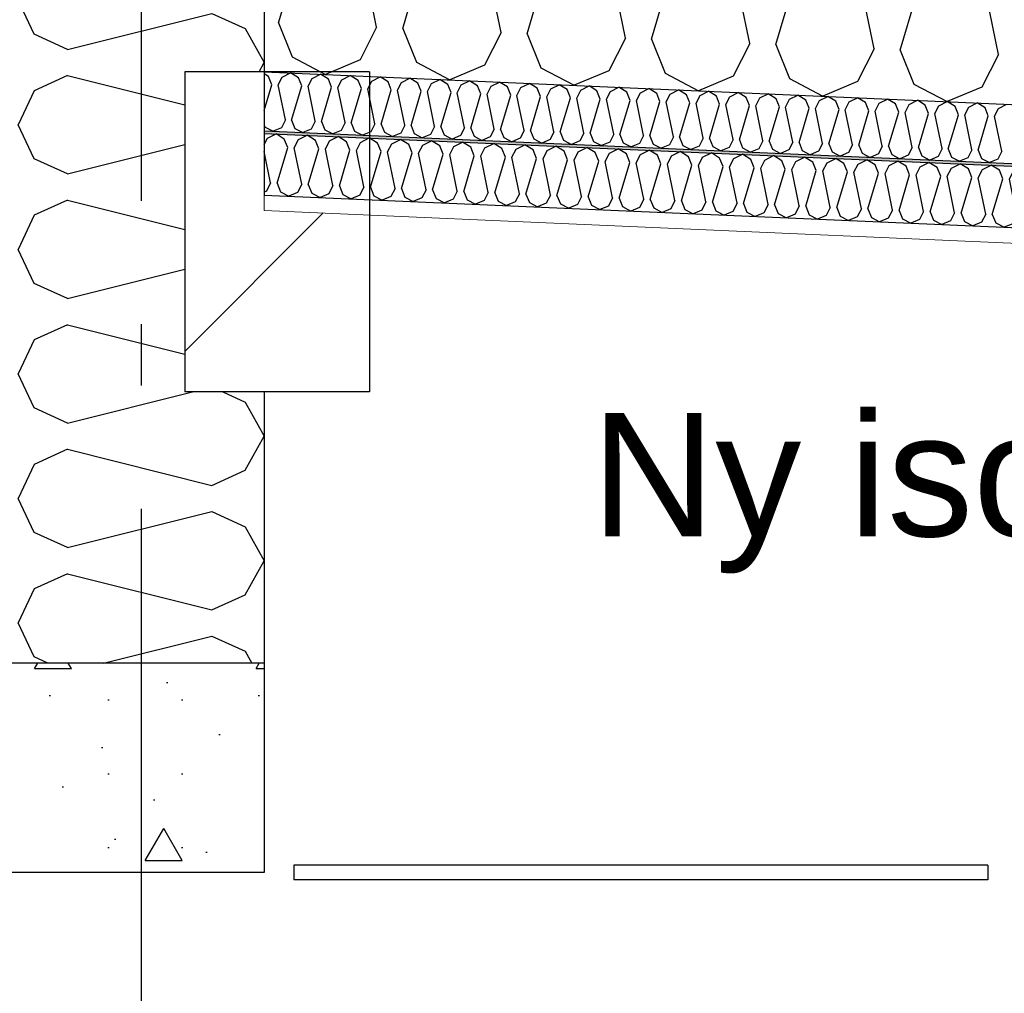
# Model space of a CAD drawing. Header units: millimetres. Extents: x -82116 to -59237, y -2070 to 13065.
# Tile 47 of 66: x -65172 to -64372, y 5972 to 6763. Entities that reach past the tile are written whole.
import ezdxf
from ezdxf.enums import TextEntityAlignment as Align

# ---------------------------------------------------------------- set-up
doc = ezdxf.new("R2010")
doc.units = ezdxf.units.MM
doc.header["$LTSCALE"] = 0.5
doc.header["$MEASUREMENT"] = 0
doc.linetypes.add('Akselinje', pattern=[1500, 1000, -200, 100, -200])
doc.linetypes.add('PLINE', pattern=[0])
for name, color, linetype in [('223- Bjelker', 7, 'Continuous'), ('223- Bjelker (Skravur)', 7, 'Continuous'), ('232- Ikke-bærende yttervegger (Skravur)(Nye konstruksjoner)', 7, 'Continuous'), ('232- Ikke-bærende yttervegger(Nye konstruksjoner)', 7, 'Continuous'), ('251- Frittbærende dekker', 7, 'Continuous'), ('251- Frittbærende dekker (Skravur)', 7, 'Continuous'), ('256- Faste himlinger og overflatebehandling (Skravur)(Nye konstruksjoner)', 7, 'Continuous'), ('256- Faste himlinger og overflatebehandling(Nye konstruksjoner)', 7, 'Continuous'), ('257- Systemhimlinger (Skravur)(Nye konstruksjoner)', 7, 'Continuous'), ('257- Systemhimlinger(Nye konstruksjoner)', 7, 'Continuous'), ('261- Primærkonstruksjon (tak)', 7, 'Continuous'), ('261- Primærkonstruksjon (tak) (Skravur)', 7, 'Continuous'), ('82-- Modullinjer', 7, 'Continuous'), ('832- Tekst bygning(Nye konstruksjoner)', 7, 'Continuous')]:
    doc.layers.add(name, color=color, linetype=linetype)
doc.layers.add('236- Innvendig kledning og overflate(Nye konstruksjoner)', color=7, linetype='Continuous', lineweight=0)
doc.styles.add('GENERATED_STYLE_1', font='arial.ttf')
doc.styles.add('GENERATED_STYLE_3', font='arial.ttf')
doc.dimstyles.new('GENERATED_STYLE__2', dxfattribs={"dimtxt": 0.18, "dimasz": 182.4, "dimexe": 0.18, "dimexo": 0.0625, "dimgap": 0, "dimtad": 0, "dimtih": 1, "dimtoh": 1, "dimdec": 4, "dimzin": 0, "dimdsep": 46, "dimcen": 0.09, "dimadec": 0, "dimazin": 0, "dimtfac": 1, "dimtdec": 4, "dimtmove": 0, "dimatfit": 3, "dimldrblk": 'ARROWHEAD_5', "dimfxl": 1, "dimtolj": 1, "dimtzin": 0, "dimarcsym": 0})

# ---------------------------------------------------------------- blocks, each defined once
blk = doc.blocks.new('*X6')
at = {"layer": '261- Primærkonstruksjon (tak) (Skravur)', "linetype": 'PLINE'}
for p, q in [((-64961.66, 6760.12), (-64927.24, 6876.05)), ((-64881.82, 6756.63), (-64906.01, 6875.12)), ((-64860.59, 6755.7), (-64826.17, 6871.63)), ((-64780.75, 6752.22), (-64804.93, 6870.71)), ((-64759.51, 6751.29), (-64725.09, 6867.22)), ((-64679.67, 6747.8), (-64703.86, 6866.29)), ((-64658.44, 6746.88), (-64624.02, 6862.81)), ((-64578.6, 6743.39), (-64602.78, 6861.88)), ((-64557.36, 6742.46), (-64522.94, 6858.39)), ((-64477.52, 6738.98), (-64501.7, 6857.47)), ((-64456.28, 6738.05), (-64421.86, 6853.98)), ((-64376.44, 6734.56), (-64400.63, 6853.05)), ((-64961.66, 6760.12), (-64950.53, 6732.51)), ((-64881.82, 6756.63), (-64895.32, 6730.1)), ((-64860.59, 6755.7), (-64849.45, 6728.1)), ((-64780.75, 6752.22), (-64794.25, 6725.69)), ((-64759.51, 6751.29), (-64748.38, 6723.69)), ((-64679.67, 6747.8), (-64693.17, 6721.28)), ((-64658.44, 6746.88), (-64647.3, 6719.27)), ((-64578.6, 6743.39), (-64592.09, 6716.86)), ((-64557.36, 6742.46), (-64546.22, 6714.86)), ((-64477.52, 6738.98), (-64491.02, 6712.45)), ((-64456.28, 6738.05), (-64445.15, 6710.45)), ((-64950.53, 6732.51), (-64923.49, 6718.24)), ((-64895.32, 6730.1), (-64923.49, 6718.24)), ((-64376.44, 6734.56), (-64389.94, 6708.04)), ((-64849.45, 6728.1), (-64822.42, 6713.83)), ((-64794.25, 6725.69), (-64822.42, 6713.83)), ((-64748.38, 6723.69), (-64721.34, 6709.42)), ((-64693.17, 6721.28), (-64721.34, 6709.42)), ((-64647.3, 6719.27), (-64620.27, 6705)), ((-64592.09, 6716.86), (-64620.27, 6705)), ((-64546.22, 6714.86), (-64519.19, 6700.59)), ((-64491.02, 6712.45), (-64519.19, 6700.59)), ((-64445.15, 6710.45), (-64418.12, 6696.18)), ((-64389.94, 6708.04), (-64418.12, 6696.18))]:
    blk.add_line(p, q, dxfattribs=at)
blk = doc.blocks.new('*X17')
at = {"layer": '232- Ikke-bærende yttervegger (Skravur)(Nye konstruksjoner)', "linetype": 'PLINE'}
for p, q in [((-65160.08, 6750.89), (-65173.16, 6778.52)), ((-65132.99, 6738.56), (-65015.67, 6767.89)), ((-65015.67, 6767.89), (-64988.58, 6755.56)), ((-64988.58, 6755.56), (-64973.16, 6727.94)), ((-65132.99, 6738.56), (-65160.08, 6750.89)), ((-64977.36, 6720.41), (-64973.16, 6727.94)), ((-65132.99, 6717.31), (-65160.08, 6704.98)), ((-65132.99, 6717.31), (-65037.66, 6693.47)), ((-65160.08, 6704.98), (-65173.16, 6677.35)), ((-65160.08, 6649.72), (-65173.16, 6677.35)), ((-65132.99, 6637.39), (-65037.66, 6661.22)), ((-65132.99, 6637.39), (-65160.08, 6649.72)), ((-65132.99, 6616.14), (-65160.08, 6603.81)), ((-65132.99, 6616.14), (-65037.66, 6592.3)), ((-65160.08, 6603.81), (-65173.16, 6576.18)), ((-65160.08, 6548.55), (-65173.16, 6576.18)), ((-65132.99, 6536.22), (-65037.66, 6560.05)), ((-65132.99, 6536.22), (-65160.08, 6548.55)), ((-65132.99, 6514.96), (-65160.08, 6502.63)), ((-65132.99, 6514.96), (-65037.66, 6491.13)), ((-65160.08, 6502.63), (-65173.16, 6475.01)), ((-65160.08, 6447.38), (-65173.16, 6475.01)), ((-65132.99, 6435.05), (-65031.54, 6460.41)), ((-65006.96, 6460.41), (-64988.58, 6452.05)), ((-64988.58, 6452.05), (-64973.16, 6424.42)), ((-65132.99, 6435.05), (-65160.08, 6447.38)), ((-64988.58, 6396.79), (-64973.16, 6424.42)), ((-65132.99, 6413.79), (-65160.08, 6401.46)), ((-65132.99, 6413.79), (-65015.67, 6384.46)), ((-65160.08, 6401.46), (-65173.16, 6373.83)), ((-65015.67, 6384.46), (-64988.58, 6396.79)), ((-65160.08, 6346.21), (-65173.16, 6373.83)), ((-65132.99, 6333.88), (-65015.67, 6363.21)), ((-65015.67, 6363.21), (-64988.58, 6350.88)), ((-65132.99, 6333.88), (-65160.08, 6346.21)), ((-64988.58, 6350.88), (-64973.16, 6323.25)), ((-64988.58, 6295.62), (-64973.16, 6323.25)), ((-65132.99, 6312.62), (-65160.08, 6300.29)), ((-65132.99, 6312.62), (-65015.67, 6283.29)), ((-65160.08, 6300.29), (-65173.16, 6272.66)), ((-65015.67, 6283.29), (-64988.58, 6295.62)), ((-65160.08, 6245.03), (-65173.16, 6272.66)), ((-65103.81, 6240), (-65015.67, 6262.03)), ((-65015.67, 6262.03), (-64988.58, 6249.71)), ((-64988.58, 6249.71), (-64983.16, 6240)), ((-65149.02, 6240), (-65160.08, 6245.03))]:
    blk.add_line(p, q, dxfattribs=at)
blk = doc.blocks.new('*X24')
at = {"layer": '256- Faste himlinger og overflatebehandling (Skravur)(Nye konstruksjoner)', "linetype": 'PLINE'}
for p, q in [((-64969.59, 6716.55), (-64973.16, 6718.75)), ((-64966.92, 6709.93), (-64969.59, 6716.55)), ((-64961.82, 6709.7), (-64958.58, 6716.07)), ((-64958.58, 6716.07), (-64951.8, 6719.48)), ((-64945.33, 6715.49), (-64951.8, 6719.48)), ((-64942.66, 6708.87), (-64945.33, 6715.49)), ((-64937.56, 6708.65), (-64934.32, 6715.01)), ((-64934.32, 6715.01), (-64927.54, 6718.42)), ((-64921.07, 6714.43), (-64927.54, 6718.42)), ((-64918.4, 6707.81), (-64921.07, 6714.43)), ((-64913.31, 6707.59), (-64910.07, 6713.95)), ((-64910.07, 6713.95), (-64903.28, 6717.36)), ((-64896.82, 6713.37), (-64903.28, 6717.36)), ((-64885.81, 6712.89), (-64879.02, 6716.3)), ((-64872.56, 6712.32), (-64879.02, 6716.3)), ((-64861.55, 6711.83), (-64854.76, 6715.24)), ((-64848.3, 6711.26), (-64854.76, 6715.24)), ((-64837.29, 6710.78), (-64830.51, 6714.18)), ((-64824.04, 6710.2), (-64830.51, 6714.18)), ((-64973.16, 6688.91), (-64966.92, 6709.93)), ((-64956.02, 6681.27), (-64961.82, 6709.7)), ((-64950.92, 6681.04), (-64942.66, 6708.87)), ((-64931.76, 6680.21), (-64937.56, 6708.65)), ((-64926.66, 6679.99), (-64918.4, 6707.81)), ((-64907.5, 6679.15), (-64913.31, 6707.59)), ((-64902.4, 6678.93), (-64894.14, 6706.75)), ((-64894.14, 6706.75), (-64896.82, 6713.37)), ((-64889.05, 6706.53), (-64885.81, 6712.89)), ((-64883.24, 6678.09), (-64889.05, 6706.53)), ((-64869.89, 6705.69), (-64872.56, 6712.32)), ((-64864.79, 6705.47), (-64861.55, 6711.83)), ((-64845.63, 6704.63), (-64848.3, 6711.26)), ((-64840.53, 6704.41), (-64837.29, 6710.78)), ((-64821.37, 6703.57), (-64824.04, 6710.2)), ((-64816.27, 6703.35), (-64813.03, 6709.72)), ((-64813.03, 6709.72), (-64806.25, 6713.12)), ((-64799.78, 6709.14), (-64806.25, 6713.12)), ((-64797.11, 6702.51), (-64799.78, 6709.14)), ((-64792.01, 6702.29), (-64788.77, 6708.66)), ((-64788.77, 6708.66), (-64781.99, 6712.07)), ((-64775.53, 6708.08), (-64781.99, 6712.07)), ((-64772.85, 6701.45), (-64775.53, 6708.08)), ((-64767.76, 6701.23), (-64764.52, 6707.6)), ((-64764.52, 6707.6), (-64757.73, 6711.01)), ((-64751.27, 6707.02), (-64757.73, 6711.01)), ((-64748.59, 6700.39), (-64751.27, 6707.02)), ((-64743.5, 6700.17), (-64740.26, 6706.54)), ((-64740.26, 6706.54), (-64733.47, 6709.95)), ((-64727.01, 6705.96), (-64733.47, 6709.95)), ((-64724.34, 6699.34), (-64727.01, 6705.96)), ((-64716, 6705.48), (-64709.21, 6708.89)), ((-64702.75, 6704.9), (-64709.21, 6708.89)), ((-64691.74, 6704.42), (-64684.96, 6707.83)), ((-64678.49, 6703.84), (-64684.96, 6707.83)), ((-64667.48, 6703.36), (-64660.7, 6706.77)), ((-64654.23, 6702.78), (-64660.7, 6706.77)), ((-64878.15, 6677.87), (-64869.89, 6705.69)), ((-64858.98, 6677.03), (-64864.79, 6705.47)), ((-64853.89, 6676.81), (-64845.63, 6704.63)), ((-64834.73, 6675.97), (-64840.53, 6704.41)), ((-64829.63, 6675.75), (-64821.37, 6703.57)), ((-64810.47, 6674.91), (-64816.27, 6703.35)), ((-64805.37, 6674.69), (-64797.11, 6702.51)), ((-64786.21, 6673.85), (-64792.01, 6702.29)), ((-64781.11, 6673.63), (-64772.85, 6701.45)), ((-64761.95, 6672.79), (-64767.76, 6701.23)), ((-64756.86, 6672.57), (-64748.59, 6700.39)), ((-64737.69, 6671.74), (-64743.5, 6700.17)), ((-64732.6, 6671.51), (-64724.34, 6699.34)), ((-64719.24, 6699.11), (-64716, 6705.48)), ((-64713.44, 6670.68), (-64719.24, 6699.11)), ((-64708.34, 6670.45), (-64700.08, 6698.28)), ((-64700.08, 6698.28), (-64702.75, 6704.9)), ((-64694.98, 6698.05), (-64691.74, 6704.42)), ((-64689.18, 6669.62), (-64694.98, 6698.05)), ((-64675.82, 6697.22), (-64678.49, 6703.84)), ((-64670.72, 6696.99), (-64667.48, 6703.36)), ((-64651.56, 6696.16), (-64654.23, 6702.78)), ((-64646.47, 6695.94), (-64643.23, 6702.3)), ((-64643.23, 6702.3), (-64636.44, 6705.71)), ((-64629.98, 6701.72), (-64636.44, 6705.71)), ((-64627.3, 6695.1), (-64629.98, 6701.72)), ((-64622.21, 6694.88), (-64618.97, 6701.24)), ((-64618.97, 6701.24), (-64612.18, 6704.65)), ((-64605.72, 6700.66), (-64612.18, 6704.65)), ((-64603.05, 6694.04), (-64605.72, 6700.66)), ((-64597.95, 6693.82), (-64594.71, 6700.18)), ((-64594.71, 6700.18), (-64587.92, 6703.59)), ((-64581.46, 6699.61), (-64587.92, 6703.59)), ((-64578.79, 6692.98), (-64581.46, 6699.61)), ((-64573.69, 6692.76), (-64570.45, 6699.13)), ((-64570.45, 6699.13), (-64563.67, 6702.53)), ((-64557.2, 6698.55), (-64563.67, 6702.53)), ((-64554.53, 6691.92), (-64557.2, 6698.55)), ((-64549.43, 6691.7), (-64546.19, 6698.07)), ((-64546.19, 6698.07), (-64539.41, 6701.47)), ((-64532.94, 6697.49), (-64539.41, 6701.47)), ((-64521.94, 6697.01), (-64515.15, 6700.41)), ((-64508.69, 6696.43), (-64515.15, 6700.41)), ((-64497.68, 6695.95), (-64490.89, 6699.36)), ((-64484.43, 6695.37), (-64490.89, 6699.36)), ((-64473.42, 6694.89), (-64466.63, 6698.3)), ((-64460.17, 6694.31), (-64466.63, 6698.3)), ((-64684.08, 6669.39), (-64675.82, 6697.22)), ((-64664.92, 6668.56), (-64670.72, 6696.99)), ((-64659.82, 6668.34), (-64651.56, 6696.16)), ((-64640.66, 6667.5), (-64646.47, 6695.94)), ((-64635.56, 6667.28), (-64627.3, 6695.1)), ((-64616.4, 6666.44), (-64622.21, 6694.88)), ((-64611.31, 6666.22), (-64603.05, 6694.04)), ((-64592.15, 6665.38), (-64597.95, 6693.82)), ((-64587.05, 6665.16), (-64578.79, 6692.98)), ((-64567.89, 6664.32), (-64573.69, 6692.76)), ((-64562.79, 6664.1), (-64554.53, 6691.92)), ((-64543.63, 6663.26), (-64549.43, 6691.7)), ((-64538.53, 6663.04), (-64530.27, 6690.86)), ((-64530.27, 6690.86), (-64532.94, 6697.49)), ((-64525.17, 6690.64), (-64521.94, 6697.01)), ((-64519.37, 6662.2), (-64525.17, 6690.64)), ((-64514.27, 6661.98), (-64506.01, 6689.8)), ((-64506.01, 6689.8), (-64508.69, 6696.43)), ((-64500.92, 6689.58), (-64497.68, 6695.95)), ((-64481.76, 6688.74), (-64484.43, 6695.37)), ((-64476.66, 6688.52), (-64473.42, 6694.89)), ((-64457.5, 6687.69), (-64460.17, 6694.31)), ((-64452.4, 6687.46), (-64449.16, 6693.83)), ((-64449.16, 6693.83), (-64442.37, 6697.24)), ((-64435.91, 6693.25), (-64442.37, 6697.24)), ((-64433.24, 6686.63), (-64435.91, 6693.25)), ((-64428.14, 6686.4), (-64424.9, 6692.77)), ((-64424.9, 6692.77), (-64418.12, 6696.18)), ((-64411.65, 6692.19), (-64418.12, 6696.18)), ((-64408.98, 6685.57), (-64411.65, 6692.19)), ((-64403.88, 6685.34), (-64400.64, 6691.71)), ((-64400.64, 6691.71), (-64393.86, 6695.12)), ((-64387.4, 6691.13), (-64393.86, 6695.12)), ((-64384.72, 6684.51), (-64387.4, 6691.13)), ((-64379.63, 6684.29), (-64376.39, 6690.65)), ((-64376.39, 6690.65), (-64369.6, 6694.06)), ((-64495.11, 6661.14), (-64500.92, 6689.58)), ((-64490.02, 6660.92), (-64481.76, 6688.74)), ((-64470.85, 6660.08), (-64476.66, 6688.52)), ((-64465.76, 6659.86), (-64457.5, 6687.69)), ((-64446.6, 6659.03), (-64452.4, 6687.46)), ((-64441.5, 6658.8), (-64433.24, 6686.63)), ((-64422.34, 6657.97), (-64428.14, 6686.4)), ((-64417.24, 6657.74), (-64408.98, 6685.57)), ((-64398.08, 6656.91), (-64403.88, 6685.34)), ((-64392.98, 6656.68), (-64384.72, 6684.51)), ((-64373.82, 6655.85), (-64379.63, 6684.29)), ((-64973.16, 6677.1), (-64972.51, 6675.48)), ((-64972.51, 6675.48), (-64966.02, 6672.05)), ((-64959.26, 6674.9), (-64966.02, 6672.05)), ((-64956.02, 6681.27), (-64959.26, 6674.9)), ((-64950.92, 6681.04), (-64948.25, 6674.42)), ((-64948.25, 6674.42), (-64941.76, 6671)), ((-64935, 6673.84), (-64941.76, 6671)), ((-64931.76, 6680.21), (-64935, 6673.84)), ((-64926.66, 6679.99), (-64923.99, 6673.36)), ((-64907.5, 6679.15), (-64910.74, 6672.78)), ((-64902.4, 6678.93), (-64899.73, 6672.3)), ((-64883.24, 6678.09), (-64886.48, 6671.72)), ((-64878.15, 6677.87), (-64875.47, 6671.24)), ((-64858.98, 6677.03), (-64862.22, 6670.66)), ((-64853.89, 6676.81), (-64851.22, 6670.18)), ((-64834.73, 6675.97), (-64837.97, 6669.6)), ((-64829.63, 6675.75), (-64826.96, 6669.12)), ((-64810.47, 6674.91), (-64813.71, 6668.55)), ((-64805.37, 6674.69), (-64802.7, 6668.06)), ((-64786.21, 6673.85), (-64789.45, 6667.49)), ((-64923.99, 6673.36), (-64917.5, 6669.94)), ((-64910.74, 6672.78), (-64917.5, 6669.94)), ((-64899.73, 6672.3), (-64893.24, 6668.88)), ((-64886.48, 6671.72), (-64893.24, 6668.88)), ((-64875.47, 6671.24), (-64868.99, 6667.82)), ((-64862.22, 6670.66), (-64868.99, 6667.82)), ((-64851.22, 6670.18), (-64844.73, 6666.76)), ((-64837.97, 6669.6), (-64844.73, 6666.76)), ((-64826.96, 6669.12), (-64820.47, 6665.7)), ((-64813.71, 6668.55), (-64820.47, 6665.7)), ((-64802.7, 6668.06), (-64796.21, 6664.64)), ((-64789.45, 6667.49), (-64796.21, 6664.64)), ((-64781.11, 6673.63), (-64778.44, 6667.01)), ((-64778.44, 6667.01), (-64771.95, 6663.58)), ((-64765.19, 6666.43), (-64771.95, 6663.58)), ((-64761.95, 6672.79), (-64765.19, 6666.43)), ((-64756.86, 6672.57), (-64754.18, 6665.95)), ((-64754.18, 6665.95), (-64747.7, 6662.52)), ((-64737.69, 6671.74), (-64740.93, 6665.37)), ((-64732.6, 6671.51), (-64729.92, 6664.89)), ((-64713.44, 6670.68), (-64716.68, 6664.31)), ((-64708.34, 6670.45), (-64705.67, 6663.83)), ((-64689.18, 6669.62), (-64692.42, 6663.25)), ((-64684.08, 6669.39), (-64681.41, 6662.77)), ((-64664.92, 6668.56), (-64668.16, 6662.19)), ((-64659.82, 6668.34), (-64657.15, 6661.71)), ((-64640.66, 6667.5), (-64643.9, 6661.13)), ((-64635.56, 6667.28), (-64632.89, 6660.65)), ((-64616.4, 6666.44), (-64619.64, 6660.07)), ((-64611.31, 6666.22), (-64608.63, 6659.59)), ((-64740.93, 6665.37), (-64747.7, 6662.52)), ((-64729.92, 6664.89), (-64723.44, 6661.46)), ((-64716.68, 6664.31), (-64723.44, 6661.46)), ((-64705.67, 6663.83), (-64699.18, 6660.4)), ((-64692.42, 6663.25), (-64699.18, 6660.4)), ((-64681.41, 6662.77), (-64674.92, 6659.34)), ((-64668.16, 6662.19), (-64674.92, 6659.34)), ((-64657.15, 6661.71), (-64650.66, 6658.29)), ((-64643.9, 6661.13), (-64650.66, 6658.29)), ((-64632.89, 6660.65), (-64626.4, 6657.23)), ((-64619.64, 6660.07), (-64626.4, 6657.23)), ((-64608.63, 6659.59), (-64602.15, 6656.17)), ((-64595.38, 6659.01), (-64602.15, 6656.17)), ((-64592.15, 6665.38), (-64595.38, 6659.01)), ((-64587.05, 6665.16), (-64584.38, 6658.53)), ((-64584.38, 6658.53), (-64577.89, 6655.11)), ((-64571.13, 6657.95), (-64577.89, 6655.11)), ((-64567.89, 6664.32), (-64571.13, 6657.95)), ((-64562.79, 6664.1), (-64560.12, 6657.47)), ((-64543.63, 6663.26), (-64546.87, 6656.89)), ((-64538.53, 6663.04), (-64535.86, 6656.41)), ((-64519.37, 6662.2), (-64522.61, 6655.84)), ((-64514.27, 6661.98), (-64511.6, 6655.36)), ((-64495.11, 6661.14), (-64498.35, 6654.78)), ((-64490.02, 6660.92), (-64487.34, 6654.3)), ((-64470.85, 6660.08), (-64474.09, 6653.72)), ((-64465.76, 6659.86), (-64463.09, 6653.24)), ((-64446.6, 6659.03), (-64449.84, 6652.66)), ((-64441.5, 6658.8), (-64438.83, 6652.18)), ((-64422.34, 6657.97), (-64425.58, 6651.6)), ((-64560.12, 6657.47), (-64553.63, 6654.05)), ((-64546.87, 6656.89), (-64553.63, 6654.05)), ((-64535.86, 6656.41), (-64529.37, 6652.99)), ((-64522.61, 6655.84), (-64529.37, 6652.99)), ((-64511.6, 6655.36), (-64505.11, 6651.93)), ((-64498.35, 6654.78), (-64505.11, 6651.93)), ((-64487.34, 6654.3), (-64480.86, 6650.87)), ((-64474.09, 6653.72), (-64480.86, 6650.87)), ((-64463.09, 6653.24), (-64456.6, 6649.81)), ((-64449.84, 6652.66), (-64456.6, 6649.81)), ((-64438.83, 6652.18), (-64432.34, 6648.75)), ((-64425.58, 6651.6), (-64432.34, 6648.75)), ((-64417.24, 6657.74), (-64414.57, 6651.12)), ((-64414.57, 6651.12), (-64408.08, 6647.69)), ((-64401.32, 6650.54), (-64408.08, 6647.69)), ((-64398.08, 6656.91), (-64401.32, 6650.54)), ((-64392.98, 6656.68), (-64390.31, 6650.06)), ((-64390.31, 6650.06), (-64383.82, 6646.64)), ((-64373.82, 6655.85), (-64377.06, 6649.48)), ((-64377.06, 6649.48), (-64383.82, 6646.64))]:
    blk.add_line(p, q, dxfattribs=at)
blk = doc.blocks.new('*X25')
at = {"layer": '256- Faste himlinger og overflatebehandling (Skravur)(Nye konstruksjoner)', "linetype": 'PLINE'}
for p, q in [((-64973.16, 6661.46), (-64970.65, 6666.4)), ((-64970.65, 6666.4), (-64963.58, 6669.95)), ((-64956.85, 6665.79), (-64963.58, 6669.95)), ((-64954.06, 6658.89), (-64956.85, 6665.79)), ((-64945.38, 6665.29), (-64938.31, 6668.84)), ((-64931.58, 6664.69), (-64938.31, 6668.84)), ((-64920.11, 6664.19), (-64913.04, 6667.74)), ((-64906.31, 6663.59), (-64913.04, 6667.74)), ((-64894.84, 6663.09), (-64887.77, 6666.64)), ((-64881.04, 6662.48), (-64887.77, 6666.64)), ((-64962.67, 6629.91), (-64954.06, 6658.89)), ((-64948.75, 6658.66), (-64945.38, 6665.29)), ((-64942.71, 6629.04), (-64948.75, 6658.66)), ((-64928.79, 6657.79), (-64931.58, 6664.69)), ((-64923.48, 6657.56), (-64920.11, 6664.19)), ((-64903.52, 6656.69), (-64906.31, 6663.59)), ((-64898.22, 6656.45), (-64894.84, 6663.09)), ((-64878.26, 6655.58), (-64881.04, 6662.48)), ((-64872.95, 6655.35), (-64869.57, 6661.98)), ((-64869.57, 6661.98), (-64862.5, 6665.53)), ((-64855.77, 6661.38), (-64862.5, 6665.53)), ((-64852.99, 6654.48), (-64855.77, 6661.38)), ((-64847.68, 6654.25), (-64844.3, 6660.88)), ((-64844.3, 6660.88), (-64837.23, 6664.43)), ((-64830.5, 6660.28), (-64837.23, 6664.43)), ((-64827.72, 6653.38), (-64830.5, 6660.28)), ((-64822.41, 6653.14), (-64819.03, 6659.78)), ((-64819.03, 6659.78), (-64811.97, 6663.33)), ((-64805.23, 6659.17), (-64811.97, 6663.33)), ((-64802.45, 6652.27), (-64805.23, 6659.17)), ((-64797.14, 6652.04), (-64793.77, 6658.67)), ((-64793.77, 6658.67), (-64786.7, 6662.22)), ((-64779.96, 6658.07), (-64786.7, 6662.22)), ((-64777.18, 6651.17), (-64779.96, 6658.07)), ((-64768.5, 6657.57), (-64761.43, 6661.12)), ((-64754.7, 6656.97), (-64761.43, 6661.12)), ((-64743.23, 6656.47), (-64736.16, 6660.02)), ((-64729.43, 6655.86), (-64736.16, 6660.02)), ((-64717.96, 6655.36), (-64710.89, 6658.91)), ((-64704.16, 6654.76), (-64710.89, 6658.91)), ((-64692.69, 6654.26), (-64685.62, 6657.81)), ((-64678.89, 6653.66), (-64685.62, 6657.81)), ((-64967.98, 6630.14), (-64973.16, 6655.54)), ((-64937.4, 6628.81), (-64928.79, 6657.79)), ((-64917.44, 6627.94), (-64923.48, 6657.56)), ((-64912.13, 6627.7), (-64903.52, 6656.69)), ((-64892.17, 6626.83), (-64898.22, 6656.45)), ((-64886.86, 6626.6), (-64878.26, 6655.58)), ((-64866.9, 6625.73), (-64872.95, 6655.35)), ((-64861.59, 6625.5), (-64852.99, 6654.48)), ((-64841.63, 6624.63), (-64847.68, 6654.25)), ((-64836.32, 6624.39), (-64827.72, 6653.38)), ((-64816.36, 6623.52), (-64822.41, 6653.14)), ((-64811.05, 6623.29), (-64802.45, 6652.27)), ((-64791.09, 6622.42), (-64797.14, 6652.04)), ((-64785.79, 6622.19), (-64777.18, 6651.17)), ((-64771.87, 6650.94), (-64768.5, 6657.57)), ((-64765.83, 6621.32), (-64771.87, 6650.94)), ((-64760.52, 6621.08), (-64751.91, 6650.07)), ((-64751.91, 6650.07), (-64754.7, 6656.97)), ((-64746.6, 6649.83), (-64743.23, 6656.47)), ((-64740.56, 6620.21), (-64746.6, 6649.83)), ((-64726.64, 6648.96), (-64729.43, 6655.86)), ((-64721.33, 6648.73), (-64717.96, 6655.36)), ((-64701.37, 6647.86), (-64704.16, 6654.76)), ((-64696.06, 6647.63), (-64692.69, 6654.26)), ((-64676.1, 6646.76), (-64678.89, 6653.66)), ((-64670.8, 6646.52), (-64667.42, 6653.16)), ((-64667.42, 6653.16), (-64660.35, 6656.71)), ((-64653.62, 6652.55), (-64660.35, 6656.71)), ((-64650.84, 6645.65), (-64653.62, 6652.55)), ((-64645.53, 6645.42), (-64642.15, 6652.05)), ((-64642.15, 6652.05), (-64635.08, 6655.6)), ((-64628.35, 6651.45), (-64635.08, 6655.6)), ((-64625.57, 6644.55), (-64628.35, 6651.45)), ((-64620.26, 6644.32), (-64616.88, 6650.95)), ((-64616.88, 6650.95), (-64609.81, 6654.5)), ((-64603.08, 6650.35), (-64609.81, 6654.5)), ((-64600.3, 6643.45), (-64603.08, 6650.35)), ((-64594.99, 6643.21), (-64591.61, 6649.85)), ((-64591.61, 6649.85), (-64584.55, 6653.4)), ((-64577.81, 6649.24), (-64584.55, 6653.4)), ((-64566.35, 6648.74), (-64559.28, 6652.29)), ((-64552.54, 6648.14), (-64559.28, 6652.29)), ((-64541.08, 6647.64), (-64534.01, 6651.19)), ((-64527.28, 6647.04), (-64534.01, 6651.19)), ((-64515.81, 6646.54), (-64508.74, 6650.09)), ((-64502.01, 6645.93), (-64508.74, 6650.09)), ((-64735.25, 6619.98), (-64726.64, 6648.96)), ((-64715.29, 6619.11), (-64721.33, 6648.73)), ((-64709.98, 6618.88), (-64701.37, 6647.86)), ((-64690.02, 6618.01), (-64696.06, 6647.63)), ((-64684.71, 6617.77), (-64676.1, 6646.76)), ((-64664.75, 6616.9), (-64670.8, 6646.52)), ((-64659.44, 6616.67), (-64650.84, 6645.65)), ((-64639.48, 6615.8), (-64645.53, 6645.42)), ((-64634.17, 6615.57), (-64625.57, 6644.55)), ((-64614.21, 6614.7), (-64620.26, 6644.32)), ((-64608.9, 6614.46), (-64600.3, 6643.45)), ((-64588.94, 6613.59), (-64594.99, 6643.21)), ((-64583.63, 6613.36), (-64575.03, 6642.34)), ((-64575.03, 6642.34), (-64577.81, 6649.24)), ((-64569.72, 6642.11), (-64566.35, 6648.74)), ((-64563.67, 6612.49), (-64569.72, 6642.11)), ((-64549.76, 6641.24), (-64552.54, 6648.14)), ((-64544.45, 6641.01), (-64541.08, 6647.64)), ((-64524.49, 6640.14), (-64527.28, 6647.04)), ((-64519.18, 6639.91), (-64515.81, 6646.54)), ((-64499.22, 6639.03), (-64502.01, 6645.93)), ((-64493.91, 6638.8), (-64490.54, 6645.43)), ((-64490.54, 6645.43), (-64483.47, 6648.98)), ((-64476.74, 6644.83), (-64483.47, 6648.98)), ((-64473.95, 6637.93), (-64476.74, 6644.83)), ((-64468.64, 6637.7), (-64465.27, 6644.33)), ((-64465.27, 6644.33), (-64458.2, 6647.88)), ((-64451.47, 6643.73), (-64458.2, 6647.88)), ((-64448.68, 6636.83), (-64451.47, 6643.73)), ((-64443.38, 6636.6), (-64440, 6643.23)), ((-64440, 6643.23), (-64432.93, 6646.78)), ((-64426.2, 6642.63), (-64432.93, 6646.78)), ((-64423.42, 6635.72), (-64426.2, 6642.63)), ((-64418.11, 6635.49), (-64414.73, 6642.12)), ((-64414.73, 6642.12), (-64407.66, 6645.67)), ((-64400.93, 6641.52), (-64407.66, 6645.67)), ((-64389.46, 6641.02), (-64382.39, 6644.57)), ((-64375.66, 6640.42), (-64382.39, 6644.57)), ((-64364.19, 6639.92), (-64357.13, 6643.47)), ((-64350.39, 6639.32), (-64357.13, 6643.47)), ((-64338.93, 6638.81), (-64331.86, 6642.36)), ((-64325.12, 6638.21), (-64331.86, 6642.36)), ((-64558.36, 6612.26), (-64549.76, 6641.24)), ((-64538.4, 6611.39), (-64544.45, 6641.01)), ((-64533.1, 6611.15), (-64524.49, 6640.14)), ((-64513.14, 6610.28), (-64519.18, 6639.91)), ((-64507.83, 6610.05), (-64499.22, 6639.03)), ((-64487.87, 6609.18), (-64493.91, 6638.8)), ((-64482.56, 6608.95), (-64473.95, 6637.93)), ((-64462.6, 6608.08), (-64468.64, 6637.7)), ((-64457.29, 6607.84), (-64448.68, 6636.83)), ((-64437.33, 6606.97), (-64443.38, 6636.6)), ((-64432.02, 6606.74), (-64423.42, 6635.72)), ((-64412.06, 6605.87), (-64418.11, 6635.49)), ((-64406.75, 6605.64), (-64398.15, 6634.62)), ((-64398.15, 6634.62), (-64400.93, 6641.52)), ((-64392.84, 6634.39), (-64389.46, 6641.02)), ((-64386.79, 6604.77), (-64392.84, 6634.39)), ((-64372.88, 6633.52), (-64375.66, 6640.42)), ((-64367.57, 6633.29), (-64364.19, 6639.92)), ((-64347.61, 6632.41), (-64350.39, 6639.32)), ((-64342.3, 6632.18), (-64338.93, 6638.81)), ((-64322.34, 6631.31), (-64325.12, 6638.21)), ((-64317.03, 6631.08), (-64313.66, 6637.71)), ((-64313.66, 6637.71), (-64306.59, 6641.26)), ((-64299.85, 6637.11), (-64306.59, 6641.26)), ((-64297.07, 6630.21), (-64299.85, 6637.11)), ((-64291.76, 6629.98), (-64288.39, 6636.61)), ((-64288.39, 6636.61), (-64281.32, 6640.16)), ((-64274.59, 6636.01), (-64281.32, 6640.16)), ((-64271.8, 6629.1), (-64274.59, 6636.01)), ((-64266.49, 6628.87), (-64263.12, 6635.5)), ((-64263.12, 6635.5), (-64256.05, 6639.05)), ((-64249.32, 6634.9), (-64256.05, 6639.05)), ((-64246.53, 6628), (-64249.32, 6634.9)), ((-64241.22, 6627.77), (-64237.85, 6634.4)), ((-64237.85, 6634.4), (-64230.78, 6637.95)), ((-64224.05, 6633.8), (-64230.78, 6637.95)), ((-64221.26, 6626.9), (-64224.05, 6633.8)), ((-64212.58, 6633.3), (-64205.51, 6636.85)), ((-64198.78, 6632.7), (-64205.51, 6636.85)), ((-64187.31, 6632.19), (-64180.24, 6635.74)), ((-64173.51, 6631.59), (-64180.24, 6635.74)), ((-64162.04, 6631.09), (-64154.97, 6634.64)), ((-64148.24, 6630.49), (-64154.97, 6634.64)), ((-64967.98, 6630.14), (-64971.35, 6623.51)), ((-64962.67, 6629.91), (-64959.88, 6623.01)), ((-64942.71, 6629.04), (-64946.08, 6622.41)), ((-64937.4, 6628.81), (-64934.61, 6621.91)), ((-64917.44, 6627.94), (-64920.81, 6621.3)), ((-64912.13, 6627.7), (-64909.35, 6620.8)), ((-64892.17, 6626.83), (-64895.54, 6620.2)), ((-64886.86, 6626.6), (-64884.08, 6619.7)), ((-64381.48, 6604.54), (-64372.88, 6633.52)), ((-64361.52, 6603.66), (-64367.57, 6633.29)), ((-64356.21, 6603.43), (-64347.61, 6632.41)), ((-64336.25, 6602.56), (-64342.3, 6632.18)), ((-64330.94, 6602.33), (-64322.34, 6631.31)), ((-64310.98, 6601.46), (-64317.03, 6631.08)), ((-64305.68, 6601.23), (-64297.07, 6630.21)), ((-64285.72, 6600.35), (-64291.76, 6629.98)), ((-64280.41, 6600.12), (-64271.8, 6629.1)), ((-64260.45, 6599.25), (-64266.49, 6628.87)), ((-64255.14, 6599.02), (-64246.53, 6628)), ((-64235.18, 6598.15), (-64241.22, 6627.77)), ((-64229.87, 6597.92), (-64221.26, 6626.9)), ((-64215.96, 6626.67), (-64212.58, 6633.3)), ((-64209.91, 6597.04), (-64215.96, 6626.67)), ((-64204.6, 6596.81), (-64196, 6625.79)), ((-64196, 6625.79), (-64198.78, 6632.7)), ((-64190.69, 6625.56), (-64187.31, 6632.19)), ((-64170.73, 6624.69), (-64173.51, 6631.59)), ((-64165.42, 6624.46), (-64162.04, 6631.09)), ((-64145.46, 6623.59), (-64148.24, 6630.49)), ((-64140.15, 6623.36), (-64136.77, 6629.99)), ((-64136.77, 6629.99), (-64129.7, 6633.54)), ((-64122.97, 6629.39), (-64129.7, 6633.54)), ((-64120.19, 6622.48), (-64122.97, 6629.39)), ((-64114.88, 6622.25), (-64111.5, 6628.89)), ((-64111.5, 6628.89), (-64104.44, 6632.44)), ((-64097.7, 6628.28), (-64104.44, 6632.44)), ((-64094.92, 6621.38), (-64097.7, 6628.28)), ((-64089.61, 6621.15), (-64086.24, 6627.78)), ((-64086.24, 6627.78), (-64079.17, 6631.33)), ((-64072.43, 6627.18), (-64079.17, 6631.33)), ((-64069.65, 6620.28), (-64072.43, 6627.18)), ((-64064.34, 6620.05), (-64060.97, 6626.68)), ((-64060.97, 6626.68), (-64053.9, 6630.23)), ((-64047.17, 6626.08), (-64053.9, 6630.23)), ((-64044.38, 6619.17), (-64047.17, 6626.08)), ((-64035.7, 6625.58), (-64028.63, 6629.13)), ((-64021.9, 6624.97), (-64028.63, 6629.13)), ((-64010.43, 6624.47), (-64003.36, 6628.02)), ((-63996.63, 6623.87), (-64003.36, 6628.02)), ((-64971.35, 6623.51), (-64973.16, 6622.75)), ((-64959.88, 6623.01), (-64953.13, 6619.44)), ((-64946.08, 6622.41), (-64953.13, 6619.44)), ((-64934.61, 6621.91), (-64927.86, 6618.34)), ((-64920.81, 6621.3), (-64927.86, 6618.34)), ((-64909.35, 6620.8), (-64902.59, 6617.24)), ((-64895.54, 6620.2), (-64902.59, 6617.24)), ((-64884.08, 6619.7), (-64877.32, 6616.13)), ((-64870.28, 6619.1), (-64877.32, 6616.13)), ((-64866.9, 6625.73), (-64870.28, 6619.1)), ((-64861.59, 6625.5), (-64858.81, 6618.6)), ((-64858.81, 6618.6), (-64852.05, 6615.03)), ((-64845.01, 6617.99), (-64852.05, 6615.03)), ((-64841.63, 6624.63), (-64845.01, 6617.99)), ((-64836.32, 6624.39), (-64833.54, 6617.49)), ((-64816.36, 6623.52), (-64819.74, 6616.89)), ((-64811.05, 6623.29), (-64808.27, 6616.39)), ((-64791.09, 6622.42), (-64794.47, 6615.79)), ((-64785.79, 6622.19), (-64783, 6615.29)), ((-64765.83, 6621.32), (-64769.2, 6614.68)), ((-64760.52, 6621.08), (-64757.73, 6614.18)), ((-64740.56, 6620.21), (-64743.93, 6613.58)), ((-64735.25, 6619.98), (-64732.46, 6613.08)), ((-64715.29, 6619.11), (-64718.66, 6612.48)), ((-64709.98, 6618.88), (-64707.19, 6611.98)), ((-64690.02, 6618.01), (-64693.39, 6611.37)), ((-64184.64, 6595.94), (-64190.69, 6625.56)), ((-64179.33, 6595.71), (-64170.73, 6624.69)), ((-64159.37, 6594.84), (-64165.42, 6624.46)), ((-64154.06, 6594.61), (-64145.46, 6623.59)), ((-64134.1, 6593.73), (-64140.15, 6623.36)), ((-64128.79, 6593.5), (-64120.19, 6622.48)), ((-64108.83, 6592.63), (-64114.88, 6622.25)), ((-64103.52, 6592.4), (-64094.92, 6621.38)), ((-64083.56, 6591.53), (-64089.61, 6621.15)), ((-64078.26, 6591.3), (-64069.65, 6620.28)), ((-64058.3, 6590.42), (-64064.34, 6620.05)), ((-64052.99, 6590.19), (-64044.38, 6619.17)), ((-64039.07, 6618.94), (-64035.7, 6625.58)), ((-64033.03, 6589.32), (-64039.07, 6618.94)), ((-64027.72, 6589.09), (-64019.11, 6618.07)), ((-64019.11, 6618.07), (-64021.9, 6624.97)), ((-64013.8, 6617.84), (-64010.43, 6624.47)), ((-64007.76, 6588.22), (-64013.8, 6617.84)), ((-63993.84, 6616.97), (-63996.63, 6623.87)), ((-63988.53, 6616.74), (-63985.66, 6622.39)), ((-64833.54, 6617.49), (-64826.78, 6613.93)), ((-64819.74, 6616.89), (-64826.78, 6613.93)), ((-64808.27, 6616.39), (-64801.51, 6612.82)), ((-64794.47, 6615.79), (-64801.51, 6612.82)), ((-64783, 6615.29), (-64776.24, 6611.72)), ((-64769.2, 6614.68), (-64776.24, 6611.72)), ((-64757.73, 6614.18), (-64750.97, 6610.62)), ((-64743.93, 6613.58), (-64750.97, 6610.62)), ((-64732.46, 6613.08), (-64725.71, 6609.51)), ((-64718.66, 6612.48), (-64725.71, 6609.51)), ((-64707.19, 6611.98), (-64700.44, 6608.41)), ((-64693.39, 6611.37), (-64700.44, 6608.41)), ((-64684.71, 6617.77), (-64681.93, 6610.87)), ((-64681.93, 6610.87), (-64675.17, 6607.31)), ((-64668.12, 6610.27), (-64675.17, 6607.31)), ((-64664.75, 6616.9), (-64668.12, 6610.27)), ((-64659.44, 6616.67), (-64656.66, 6609.77)), ((-64639.48, 6615.8), (-64642.86, 6609.17)), ((-64634.17, 6615.57), (-64631.39, 6608.67)), ((-64614.21, 6614.7), (-64617.59, 6608.06)), ((-64608.9, 6614.46), (-64606.12, 6607.56)), ((-64588.94, 6613.59), (-64592.32, 6606.96)), ((-64583.63, 6613.36), (-64580.85, 6606.46)), ((-64563.67, 6612.49), (-64567.05, 6605.86)), ((-64558.36, 6612.26), (-64555.58, 6605.36)), ((-64538.4, 6611.39), (-64541.78, 6604.75)), ((-64533.1, 6611.15), (-64530.31, 6604.25)), ((-64513.14, 6610.28), (-64516.51, 6603.65)), ((-64507.83, 6610.05), (-64505.04, 6603.15)), ((-64002.45, 6587.99), (-63993.84, 6616.97)), ((-63985.66, 6602.65), (-63988.53, 6616.74)), ((-64656.66, 6609.77), (-64649.9, 6606.2)), ((-64642.86, 6609.17), (-64649.9, 6606.2)), ((-64631.39, 6608.67), (-64624.63, 6605.1)), ((-64617.59, 6608.06), (-64624.63, 6605.1)), ((-64606.12, 6607.56), (-64599.36, 6604)), ((-64592.32, 6606.96), (-64599.36, 6604)), ((-64580.85, 6606.46), (-64574.09, 6602.89)), ((-64567.05, 6605.86), (-64574.09, 6602.89)), ((-64555.58, 6605.36), (-64548.82, 6601.79)), ((-64541.78, 6604.75), (-64548.82, 6601.79)), ((-64530.31, 6604.25), (-64523.55, 6600.69)), ((-64516.51, 6603.65), (-64523.55, 6600.69)), ((-64505.04, 6603.15), (-64498.29, 6599.58)), ((-64491.24, 6602.55), (-64498.29, 6599.58)), ((-64487.87, 6609.18), (-64491.24, 6602.55)), ((-64482.56, 6608.95), (-64479.77, 6602.05)), ((-64479.77, 6602.05), (-64473.02, 6598.48)), ((-64462.6, 6608.08), (-64465.97, 6601.44)), ((-64457.29, 6607.84), (-64454.51, 6600.94)), ((-64437.33, 6606.97), (-64440.7, 6600.34)), ((-64432.02, 6606.74), (-64429.24, 6599.84)), ((-64412.06, 6605.87), (-64415.44, 6599.24)), ((-64406.75, 6605.64), (-64403.97, 6598.74)), ((-64386.79, 6604.77), (-64390.17, 6598.13)), ((-64381.48, 6604.54), (-64378.7, 6597.63)), ((-64361.52, 6603.66), (-64364.9, 6597.03)), ((-64356.21, 6603.43), (-64353.43, 6596.53)), ((-64336.25, 6602.56), (-64339.63, 6595.93)), ((-64330.94, 6602.33), (-64328.16, 6595.43)), ((-64465.97, 6601.44), (-64473.02, 6598.48)), ((-64454.51, 6600.94), (-64447.75, 6597.38)), ((-64440.7, 6600.34), (-64447.75, 6597.38)), ((-64429.24, 6599.84), (-64422.48, 6596.27)), ((-64415.44, 6599.24), (-64422.48, 6596.27)), ((-64403.97, 6598.74), (-64397.21, 6595.17)), ((-64390.17, 6598.13), (-64397.21, 6595.17)), ((-64378.7, 6597.63), (-64371.94, 6594.07)), ((-64364.9, 6597.03), (-64371.94, 6594.07)), ((-64353.43, 6596.53), (-64346.67, 6592.96)), ((-64339.63, 6595.93), (-64346.67, 6592.96)), ((-64328.16, 6595.43), (-64321.4, 6591.86)), ((-64314.36, 6594.82), (-64321.4, 6591.86)), ((-64310.98, 6601.46), (-64314.36, 6594.82)), ((-64305.68, 6601.23), (-64302.89, 6594.32)), ((-64302.89, 6594.32), (-64296.13, 6590.76)), ((-64285.72, 6600.35), (-64289.09, 6593.72)), ((-64280.41, 6600.12), (-64277.62, 6593.22)), ((-64260.45, 6599.25), (-64263.82, 6592.62)), ((-64255.14, 6599.02), (-64252.35, 6592.12)), ((-64235.18, 6598.15), (-64238.55, 6591.51)), ((-64229.87, 6597.92), (-64227.09, 6591.01)), ((-64209.91, 6597.04), (-64213.28, 6590.41)), ((-64204.6, 6596.81), (-64201.82, 6589.91)), ((-64184.64, 6595.94), (-64188.01, 6589.31)), ((-64179.33, 6595.71), (-64176.55, 6588.81)), ((-64159.37, 6594.84), (-64162.75, 6588.21)), ((-64154.06, 6594.61), (-64151.28, 6587.7)), ((-64289.09, 6593.72), (-64296.13, 6590.76)), ((-64277.62, 6593.22), (-64270.86, 6589.65)), ((-64263.82, 6592.62), (-64270.86, 6589.65)), ((-64252.35, 6592.12), (-64245.6, 6588.55)), ((-64238.55, 6591.51), (-64245.6, 6588.55)), ((-64227.09, 6591.01), (-64220.33, 6587.45)), ((-64213.28, 6590.41), (-64220.33, 6587.45)), ((-64201.82, 6589.91), (-64195.06, 6586.34)), ((-64188.01, 6589.31), (-64195.06, 6586.34)), ((-64176.55, 6588.81), (-64169.79, 6585.24)), ((-64162.75, 6588.21), (-64169.79, 6585.24)), ((-64151.28, 6587.7), (-64144.52, 6584.14)), ((-64137.48, 6587.1), (-64144.52, 6584.14)), ((-64134.1, 6593.73), (-64137.48, 6587.1)), ((-64128.79, 6593.5), (-64126.01, 6586.6)), ((-64126.01, 6586.6), (-64119.25, 6583.03)), ((-64112.21, 6586), (-64119.25, 6583.03)), ((-64108.83, 6592.63), (-64112.21, 6586)), ((-64103.52, 6592.4), (-64100.74, 6585.5)), ((-64083.56, 6591.53), (-64086.94, 6584.9)), ((-64078.26, 6591.3), (-64075.47, 6584.39)), ((-64058.3, 6590.42), (-64061.67, 6583.79)), ((-64052.99, 6590.19), (-64050.2, 6583.29)), ((-64033.03, 6589.32), (-64036.4, 6582.69)), ((-64027.72, 6589.09), (-64024.93, 6582.19)), ((-64007.76, 6588.22), (-64011.13, 6581.59)), ((-64002.45, 6587.99), (-63999.66, 6581.08)), ((-64100.74, 6585.5), (-64093.98, 6581.93)), ((-64086.94, 6584.9), (-64093.98, 6581.93)), ((-64075.47, 6584.39), (-64068.71, 6580.83)), ((-64061.67, 6583.79), (-64068.71, 6580.83)), ((-64050.2, 6583.29), (-64043.44, 6579.72)), ((-64036.4, 6582.69), (-64043.44, 6579.72)), ((-64024.93, 6582.19), (-64018.18, 6578.62)), ((-64011.13, 6581.59), (-64018.18, 6578.62)), ((-63999.66, 6581.08), (-63992.91, 6577.52)), ((-63985.86, 6580.48), (-63992.91, 6577.52)), ((-63985.66, 6580.88), (-63985.86, 6580.48))]:
    blk.add_line(p, q, dxfattribs=at)
blk = doc.blocks.new('Standard grid marker[6]', base_point=(-65073.16, 12565.45))
at = {"layer": '82-- Modullinjer', "linetype": 'Akselinje'}
blk.add_line((-65073.16, 12365.45), (-65073.16, 1550), dxfattribs=at)
at = {"layer": '82-- Modullinjer', "style": 'GENERATED_STYLE_1'}
for tag, p in [('AC_MarkerText_1_0', (-65073.16, 12902.95)), ('AC_MarkerText_1_1', (-65073.16, 1187.5))]:
    blk.add_attdef(tag, text='', height=175, rotation=360, dxfattribs=at).set_placement(p, align=Align.TOP_CENTER)
blk = doc.blocks.new('ARROWHEAD_5')
at = {"linetype": 'Continuous'}
blk.add_hatch(color=256, dxfattribs=at).paths.add_polyline_path([(-1, 0.2679), (0, 0), (-1, -0.2679)])
blk.add_line((0, 0), (-1, 0), dxfattribs=at)

msp = doc.modelspace()

# ---------------------------------------------------------------- hatches: boundary and pattern name
at = {"layer": '223- Bjelker (Skravur)', "linetype": 'Continuous'}
h = msp.add_hatch(dxfattribs=at)
h.set_pattern_fill('Skrålinjer_3', color=256, style=0, pattern_type=2)
h.set_pattern_definition([(45, (0, 0), (-127.2792, 127.2792), [])])
h.paths.add_polyline_path([(-64973.16, 6720.41), (-65037.66, 6720.41), (-65037.66, 6460.41), (-64887.66, 6460.41), (-64887.66, 6604.07), (-64973.16, 6607.8), (-64973.16, 6672.37)])
at = {"layer": '251- Frittbærende dekker (Skravur)', "linetype": 'Continuous'}
h = msp.add_hatch(dxfattribs=at)
h.set_pattern_fill('Betong_strukturell', color=256, style=0, pattern_type=2)
h.set_pattern_definition([(0, (0, 0), (0, 311.7692), [30, -150]), (0, (90, 155.9), (0, 311.7692), [30, -150]), (60, (0, 0), (-270, 155.8846), [30, -150]), (60, (180, 0), (-270, 155.8846), [30, -150]), (120, (30, 0), (270, 155.8846), [30, -150]), (120, (210, 0), (270, 155.8846), [30, -150]), (0, (0, 30), (0, 60), [0, -60, 0, -90.000004]), (45, (30, 30), (-42.42641, 42.42641), [0, -45, 0, -75.000003])])
h.paths.add_polyline_path([(-68773.16, 6070), (-64973.16, 6070), (-64973.16, 6240), (-68773.16, 6240)])
at = {"layer": '256- Faste himlinger og overflatebehandling (Skravur)(Nye konstruksjoner)', "linetype": 'Continuous'}
msp.add_hatch(color=256, dxfattribs=at).paths.add_polyline_path([(-63985.66, 6629.25), (-64973.16, 6672.37), (-64973.16, 6670.36), (-63985.66, 6627.25)])
h = msp.add_hatch(dxfattribs=at)
h.set_pattern_fill('Gips', color=256, style=0, pattern_type=2)
h.set_pattern_definition([(357.5, (0, 0), (3.77755, 86.52011), [0, -50]), (357.5, (26.865, 42.17), (3.77755, 86.52011), [0, -50])])
h.paths.add_polyline_path([(-64973.16, 6607.8), (-63985.66, 6564.69), (-63985.66, 6577.2), (-64973.16, 6620.32)])
at = {"layer": '257- Systemhimlinger (Skravur)(Nye konstruksjoner)', "linetype": 'Continuous'}
h = msp.add_hatch(dxfattribs=at)
h.set_pattern_fill('Prikker_tett', color=256, style=0, pattern_type=2)
h.set_pattern_definition([(0, (0, 0), (0, 43.30127), [0, -25]), (0, (12.5, 21.65), (0, 43.30127), [0, -25])])
h.paths.add_polyline_path([(-64949.16, 6064), (-64385.16, 6064), (-64385.16, 6076), (-64949.16, 6076)])

# ---------------------------------------------------------------- linework, layer by layer
at = {"layer": '223- Bjelker', "linetype": 'PLINE'}
for p, q in [((-65037.66, 6720.41), (-65037.66, 6460.41)), ((-64973.16, 6720.41), (-65037.66, 6720.41)), ((-64887.66, 6720.41), (-64973.16, 6720.41)), ((-64887.66, 6720.41), (-64887.66, 6460.41)), ((-64973.16, 6460.41), (-65037.66, 6460.41)), ((-64887.66, 6460.41), (-64973.16, 6460.41))]:
    msp.add_line(p, q, dxfattribs=at)
at = {"layer": '232- Ikke-bærende yttervegger(Nye konstruksjoner)', "linetype": 'PLINE'}
msp.add_line((-64973.16, 6460.41), (-64973.16, 6240), dxfattribs=at)
at = {"layer": '232- Ikke-bærende yttervegger(Nye konstruksjoner)', "linetype": 'PLINE', "flags": 128}
msp.add_lwpolyline([(-64973.16, 9740), (-64973.16, 6920.6), (-64973.16, 6890), (-64973.16, 6720.41)], dxfattribs=at)
at = {"layer": '236- Innvendig kledning og overflate(Nye konstruksjoner)', "linetype": 'PLINE'}
for p, q in [((-64973.16, 6620.32), (-64973.16, 6607.8)), ((-64973.16, 6607.8), (-61528.16, 6457.39))]:
    msp.add_line(p, q, dxfattribs=at)
at = {"layer": '251- Frittbærende dekker', "linetype": 'PLINE'}
for p, q in [((-64973.16, 6240), (-64973.16, 6070)), ((-64973.16, 6070), (-68773.16, 6070))]:
    msp.add_line(p, q, dxfattribs=at)
at = {"layer": '251- Frittbærende dekker', "linetype": 'PLINE', "flags": 128}
msp.add_lwpolyline([(-64973.16, 6240), (-65173.16, 6240), (-65175.16, 6240), (-65223.16, 6240), (-65235.66, 6240)], dxfattribs=at)
at = {"layer": '256- Faste himlinger og overflatebehandling(Nye konstruksjoner)', "linetype": 'PLINE'}
for p, q in [((-64973.16, 6672.37), (-61528.16, 6521.95)), ((-64973.16, 6670.36), (-61528.16, 6519.95)), ((-64973.16, 6620.32), (-61528.16, 6469.9))]:
    msp.add_line(p, q, dxfattribs=at)
at = {"layer": '256- Faste himlinger og overflatebehandling(Nye konstruksjoner)', "linetype": 'PLINE', "flags": 128}
msp.add_lwpolyline([(-64973.16, 6720.41), (-64973.16, 6672.37), (-64973.16, 6670.36), (-64973.16, 6620.32)], dxfattribs=at)
at = {"layer": '257- Systemhimlinger(Nye konstruksjoner)', "linetype": 'PLINE'}
for p, q in [((-64949.16, 6076), (-64949.16, 6064)), ((-64385.16, 6076), (-64949.16, 6076)), ((-64385.16, 6076), (-64385.16, 6064)), ((-64385.16, 6064), (-64949.16, 6064))]:
    msp.add_line(p, q, dxfattribs=at)
at = {"layer": '261- Primærkonstruksjon (tak)', "linetype": 'PLINE'}
msp.add_line((-64973.16, 6720.41), (-61528.16, 6570), dxfattribs=at)

# ---------------------------------------------------------------- block references
at = {"layer": '232- Ikke-bærende yttervegger(Nye konstruksjoner)'}
msp.add_blockref('*X17', (0, 0), dxfattribs=at)
at = {"layer": '256- Faste himlinger og overflatebehandling(Nye konstruksjoner)'}
for name in ['*X24', '*X25']:
    msp.add_blockref(name, (0, 0), dxfattribs=at)
at = {"layer": '261- Primærkonstruksjon (tak)'}
msp.add_blockref('*X6', (0, 0), dxfattribs=at)
at = {"layer": '82-- Modullinjer', "linetype": 'PLINE'}
msp.add_blockref('Standard grid marker[6]', (-65073.16, 12565.45), dxfattribs=at)

# ---------------------------------------------------------------- texts
at = {"layer": '832- Tekst bygning(Nye konstruksjoner)', "linetype": 'Continuous', "insert": (-64707.46, 6312.93), "char_height": 100, "attachment_point": 7, "style": 'GENERATED_STYLE_3'}
msp.add_mtext('\\A1;{\\pql;\\fArial|b0|i0|c0|p0;\\W1.000000;Ny isolering\\fArial|b0|i0|c0|p0;\\W1.000000; og\\fArial|b0|i0|c0|p0;\\W1.000000; dampsperre}', dxfattribs=at)

# ---------------------------------------------------------------- leaders
at = {"layer": '832- Tekst bygning(Nye konstruksjoner)', "linetype": 'PLINE', "annotation_type": 0, "has_hookline": 1, "hookline_direction": 1, "text_width": 1690.2}
msp.add_leader([(-62665.54, 6569.61), (-62807.38, 6312.93), (-63030.48, 6267.51)], dimstyle='GENERATED_STYLE__2', dxfattribs=at)

doc.saveas('drawing.dxf')
